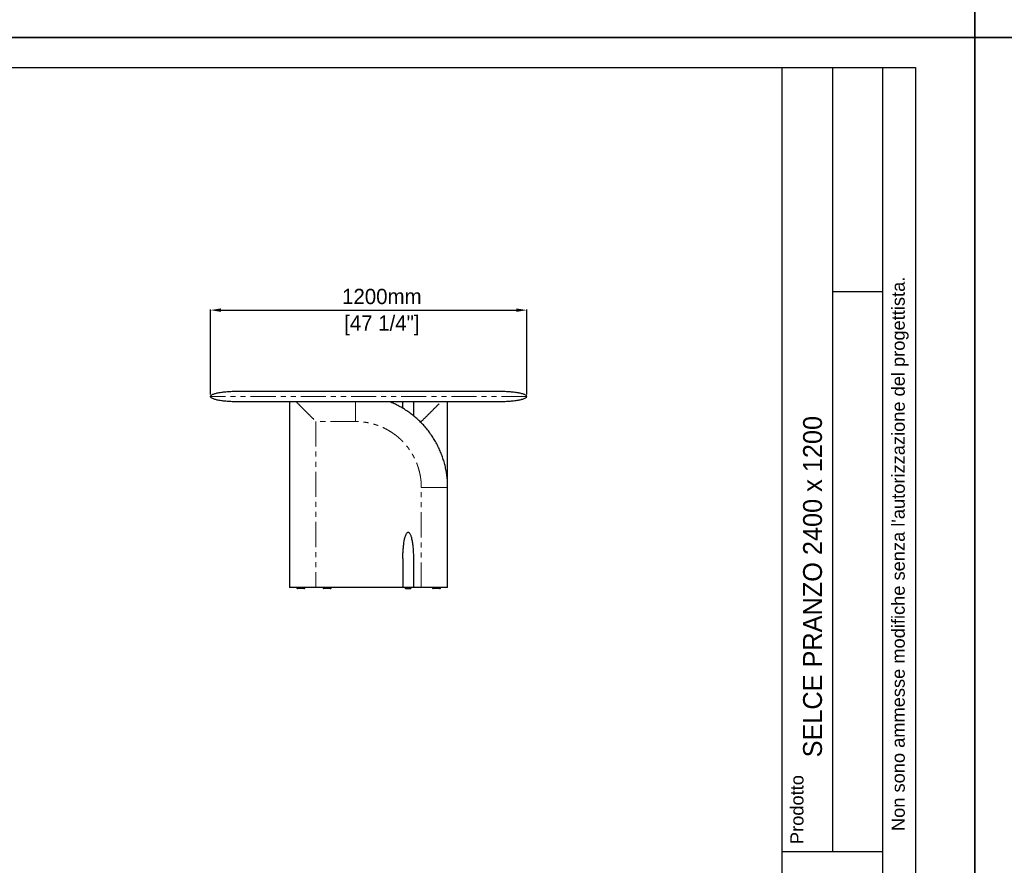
# Model space of a CAD drawing. Header units: millimetres. Extents: x -590 to 14136, y -480 to 15138.
# Tile 10 of 27: x 3147 to 6885, y 6790 to 9999. Entities that reach past the tile are written whole.
import ezdxf

# ---------------------------------------------------------------- set-up
doc = ezdxf.new("R2010")
doc.units = ezdxf.units.MM
doc.header["$LTSCALE"] = 15
doc.header["$PDSIZE"] = -1
doc.linetypes.add('SLD-Phantom', pattern=[12.7, 6.35, -1.27, 1.27, -1.27, 1.27, -1.27])
doc.linetypes.add('SLD-Solid', pattern=[0])
doc.layers.add('QUOTE', color=8, linetype='Continuous')
doc.styles.get("Standard").update_dxf_attribs({"font": 'GOTHIC.TTF'})
doc.dimstyles.new('Prodotti USA', dxfattribs={"dimtxt": 58, "dimasz": 40, "dimexe": 2, "dimexo": 8, "dimgap": 20, "dimtad": 1, "dimzin": 12, "dimtxsty": 'Standard', "dimcen": 2.5, "dimclrd": 252, "dimclre": 252, "dimclrt": 252, "dimadec": 0, "dimazin": 3, "dimtfac": 1, "dimtmove": 0, "dimatfit": 3, "dimfxl": 1, "dimarcsym": 0})

# ---------------------------------------------------------------- blocks, each defined once
blk = doc.blocks.new('*D48')
at = {"layer": 'Defpoints', "color": 0, "transparency": 16777216}
for p in [(5071.8, 8896.6), (3871.8, 8569), (5071.8, 8569)]:
    blk.add_point(p, dxfattribs=at)
at = {"layer": 'QUOTE', "color": 252, "lineweight": -2, "transparency": 16777216}
for p, q in [((3871.8, 8577), (3871.8, 8898.6)), ((3911.8, 8896.6), (5031.8, 8896.6)), ((5071.8, 8577), (5071.8, 8898.6))]:
    blk.add_line(p, q, dxfattribs=at)
at = {"layer": 'QUOTE', "color": 252, "transparency": 16777216}
for points in [[(3911.8, 8903.2), (3911.8, 8889.9), (3871.8, 8896.6)], [(5031.8, 8903.2), (5031.8, 8889.9), (5071.8, 8896.6)]]:
    blk.add_solid(points, dxfattribs=at)
at = {"layer": 'QUOTE', "color": 252, "lineweight": 5, "transparency": 16777216, "char_height": 58, "attachment_point": 2}
for s, insert in [('1200mm', (4521.9, 8977.5)), ('[47 1/4"]', (4521.9, 8876.6))]:
    blk.add_mtext(s, dxfattribs=dict(at, insert=insert))

msp = doc.modelspace()

# ---------------------------------------------------------------- linework, layer by layer
for p, q in [((6039.736, 9816.951), (6039.736, 6842.142)), ((6231.859, 9816.951), (6231.859, 6842.142)), ((6423.982, 6842.142), (6423.982, 9816.951)), ((6231.859, 8967.5), (6423.982, 8967.5)), ((6039.736, 6842.142), (6039.736, 4859.754)), ((6039.736, 6842.142), (6423.982, 6842.142)), ((6423.982, 4859.754), (6423.982, 6842.142))]:
    msp.add_line(p, q)
at = {"color": 7, "linetype": 'SLD-Solid', "lineweight": 25}
for p, q in [((4171.787, 8548.962), (4171.787, 7843.962)), ((4601.787, 8523.962), (4601.787, 8548.962)), ((4641.787, 8548.962), (4641.787, 8523.962)), ((4771.787, 8224.137), (4771.787, 8548.962)), ((4771.787, 7843.962), (4771.787, 8223.962)), ((4601.787, 7953.962), (4601.787, 7843.962)), ((4641.787, 7953.962), (4641.787, 7843.962)), ((4271.787, 7843.962), (4171.787, 7843.962)), ((4199.287, 7843.962), (4199.287, 7842.962)), ((4229.287, 7842.962), (4229.287, 7843.962)), ((4601.787, 7843.962), (4271.787, 7843.962)), ((4299.287, 7843.962), (4299.287, 7842.962)), ((4329.287, 7842.962), (4329.287, 7843.962)), ((4641.787, 7843.962), (4601.787, 7843.962)), ((4610.287, 7843.962), (4610.287, 7842.962)), ((4613.288, 7839.962), (4630.287, 7839.962)), ((4633.287, 7842.962), (4633.287, 7843.962)), ((4671.787, 7843.962), (4641.787, 7843.962)), ((4714.287, 7843.962), (4714.287, 7842.962)), ((4744.287, 7842.962), (4744.287, 7843.962))]:
    msp.add_line(p, q, dxfattribs=at)
at = {"color": 8, "linetype": 'SLD-Phantom', "lineweight": 18}
for p, q in [((4271.787, 8473.962), (4271.787, 7843.962)), ((4421.787, 8473.962), (4271.787, 8473.962)), ((4671.787, 8473.962), (4666.615, 8473.962)), ((4671.787, 8473.962), (4671.787, 8468.791)), ((4671.787, 7843.962), (4671.787, 8223.962))]:
    msp.add_line(p, q, dxfattribs=at)
msp.add_lwpolyline([(-366.579, 9816.951), (6547.932, 9816.951), (6547.932, 4859.754), (-366.579, 4859.754)], close=True)
at = {"color": 7, "linetype": 'SLD-Solid', "lineweight": 25}
for centre, start, end in [((4202.287, 7842.962), 179.981129, 270), ((4226.287, 7842.962), 269.999594, 0.028368), ((4302.287, 7842.962), 179.981129, 270), ((4326.287, 7842.962), 269.999594, 0.028368), ((4613.287, 7842.962), 179.968199, 270), ((4630.287, 7842.962), 269.99999, 359.997765), ((4717.287, 7842.962), 179.981129, 270), ((4741.287, 7842.962), 269.999594, 0.028368)]:
    msp.add_arc(centre, 3, start, end, dxfattribs=at)
for points, knots in [([(3871.787, 8568.962), (3871.787, 8570.141), (3872.311, 8571.364), (3874.029, 8573.221), (3874.757, 8573.844), (3876.537, 8575.088), (3877.59, 8575.709), (3880.026, 8576.94), (3881.41, 8577.55), (3884.506, 8578.747), (3886.218, 8579.335), (3889.956, 8580.478), (3891.982, 8581.034), (3896.321, 8582.103), (3898.635, 8582.616), (3905.958, 8584.081), (3911.349, 8584.955), (3922.783, 8586.45), (3928.822, 8587.071), (3941.132, 8588.046), (3947.4, 8588.399), (3959.781, 8588.858), (3965.894, 8588.962), (3971.787, 8588.962)], [0, 0, 0, 0, 0.125, 0.125, 0.1875, 0.1875, 0.25, 0.25, 0.3125, 0.3125, 0.375, 0.375, 0.4375, 0.4375, 0.5, 0.5, 0.625, 0.625, 0.75, 0.75, 0.875, 0.875, 1, 1, 1, 1]), ([(3971.787, 8548.962), (3965.894, 8548.962), (3959.781, 8549.067), (3947.4, 8549.525), (3941.132, 8549.879), (3928.822, 8550.854), (3922.783, 8551.475), (3911.349, 8552.97), (3905.958, 8553.844), (3898.635, 8555.308), (3896.321, 8555.822), (3891.982, 8556.891), (3889.956, 8557.447), (3886.218, 8558.59), (3884.506, 8559.178), (3881.41, 8560.375), (3880.026, 8560.985), (3877.59, 8562.216), (3876.537, 8562.837), (3874.757, 8564.081), (3874.029, 8564.704), (3872.311, 8566.561), (3871.787, 8567.784), (3871.787, 8568.962)], [0, 0, 0, 0, 0.125, 0.125, 0.25, 0.25, 0.375, 0.375, 0.5, 0.5, 0.5625, 0.5625, 0.625, 0.625, 0.6875, 0.6875, 0.75, 0.75, 0.8125, 0.8125, 0.875, 0.875, 1, 1, 1, 1]), ([(3971.787, 8588.962), (3971.788, 8588.962), (3971.789, 8588.962), (3971.803, 8588.962), (3971.826, 8588.962), (3971.858, 8588.962), (3971.899, 8588.962), (3971.949, 8588.962), (3972.008, 8588.962), (3972.076, 8588.962), (3972.153, 8588.962), (3972.239, 8588.962), (3972.335, 8588.962), (3972.439, 8588.962), (3972.552, 8588.962), (3972.675, 8588.962), (3972.807, 8588.962), (3972.948, 8588.962), (3973.097, 8588.962), (3973.256, 8588.962), (3973.424, 8588.962), (3973.601, 8588.962), (3973.787, 8588.962), (3973.983, 8588.962), (3974.187, 8588.962), (3974.4, 8588.962), (3974.623, 8588.962), (3974.854, 8588.962), (3975.095, 8588.962), (3975.345, 8588.962), (3975.604, 8588.962), (3975.872, 8588.962), (3976.148, 8588.962), (3976.435, 8588.962), (3976.73, 8588.962), (3977.034, 8588.962), (3977.347, 8588.962), (3977.67, 8588.962), (3978.001, 8588.962), (3978.341, 8588.962), (3978.691, 8588.962), (3979.05, 8588.962), (3979.418, 8588.962), (3979.794, 8588.962), (3980.18, 8588.962), (3980.575, 8588.962), (3980.979, 8588.962), (3982.836, 8588.962), (3986.575, 8588.962), (3993.118, 8588.962), (4000.819, 8588.962), (4009.662, 8588.962), (4019.611, 8588.962), (4030.643, 8588.962), (4042.742, 8588.962), (4057.344, 8588.962), (4074.822, 8588.962), (4095.594, 8588.962), (4117.982, 8588.962), (4141.874, 8588.962), (4167.185, 8588.962), (4193.804, 8588.962), (4221.605, 8588.962), (4250.481, 8588.962), (4280.309, 8588.962), (4310.95, 8588.962), (4342.283, 8588.962), (4374.172, 8588.962), (4406.476, 8588.962), (4439.061, 8588.962), (4471.786, 8588.962), (4504.511, 8588.962), (4537.097, 8588.962), (4569.401, 8588.962), (4601.29, 8588.962), (4632.623, 8588.962), (4663.264, 8588.962), (4693.091, 8588.962), (4721.968, 8588.962), (4749.768, 8588.962), (4776.388, 8588.962), (4801.699, 8588.962), (4825.59, 8588.962), (4847.979, 8588.962), (4868.751, 8588.962), (4886.229, 8588.962), (4900.831, 8588.962), (4912.93, 8588.962), (4923.962, 8588.962), (4933.911, 8588.962), (4942.754, 8588.962), (4950.455, 8588.962), (4956.998, 8588.962), (4960.908, 8588.962), (4963.039, 8588.962), (4963.853, 8588.962), (4964.627, 8588.962), (4965.362, 8588.962), (4966.057, 8588.962), (4966.712, 8588.962), (4967.327, 8588.962), (4967.903, 8588.962), (4968.439, 8588.962), (4968.935, 8588.962), (4969.391, 8588.962), (4969.808, 8588.962), (4970.186, 8588.962), (4970.523, 8588.962), (4970.821, 8588.962), (4971.079, 8588.962), (4971.297, 8588.962), (4971.476, 8588.962), (4971.615, 8588.962), (4971.713, 8588.962), (4971.775, 8588.962), (4971.783, 8588.962), (4971.787, 8588.962)], [0, 0, 0, 0, 0.00136295, 0.00272536, 0.00408725, 0.00544865, 0.00680957, 0.00817005, 0.00953011, 0.01088978, 0.01224907, 0.01360801, 0.01496663, 0.01632496, 0.01768301, 0.01904082, 0.0203984, 0.02175578, 0.02311299, 0.02447006, 0.025827, 0.02718384, 0.0285406, 0.02989732, 0.03125402, 0.03261071, 0.03396743, 0.0353242, 0.03668105, 0.038038, 0.03939507, 0.04075229, 0.04210969, 0.04346729, 0.04482511, 0.04618318, 0.04754153, 0.04890017, 0.05025914, 0.05161846, 0.05297815, 0.05433824, 0.05569875, 0.05705971, 0.05842114, 0.05978307, 0.06114552, 0.06250851, 0.07815261, 0.09375917, 0.10936598, 0.12501079, 0.1406549, 0.15626146, 0.17186826, 0.18751308, 0.20836005, 0.22916265, 0.25001048, 0.27085745, 0.29166005, 0.31250788, 0.33335485, 0.35415745, 0.37500528, 0.39585225, 0.41665485, 0.43750268, 0.45834965, 0.47915225, 0.50000008, 0.52084705, 0.54164965, 0.56249748, 0.58334445, 0.60414705, 0.62499488, 0.64584185, 0.66664445, 0.68749228, 0.70833925, 0.72914185, 0.74998968, 0.77083665, 0.79163925, 0.81248708, 0.82813118, 0.84373774, 0.85934454, 0.87498936, 0.89063346, 0.90624002, 0.92184682, 0.93749164, 0.94034083, 0.94318776, 0.94603264, 0.94887572, 0.95171722, 0.95455735, 0.95739635, 0.96023445, 0.96307187, 0.96590884, 0.96874558, 0.97158233, 0.97441931, 0.97725675, 0.98009488, 0.98293391, 0.98577409, 0.98861564, 0.99145877, 0.99430373, 0.99715073, 1, 1, 1, 1]), ([(4971.787, 8588.962), (4977.679, 8588.962), (4983.792, 8588.858), (4996.174, 8588.399), (5002.441, 8588.046), (5014.751, 8587.071), (5020.791, 8586.45), (5032.225, 8584.955), (5037.616, 8584.081), (5044.938, 8582.616), (5047.252, 8582.103), (5051.592, 8581.034), (5053.617, 8580.478), (5057.355, 8579.335), (5059.067, 8578.747), (5062.163, 8577.55), (5063.547, 8576.94), (5065.984, 8575.709), (5067.036, 8575.088), (5068.817, 8573.844), (5069.544, 8573.221), (5071.263, 8571.364), (5071.787, 8570.141), (5071.787, 8568.962)], [0, 0, 0, 0, 0.125, 0.125, 0.25, 0.25, 0.375, 0.375, 0.5, 0.5, 0.5625, 0.5625, 0.625, 0.625, 0.6875, 0.6875, 0.75, 0.75, 0.8125, 0.8125, 0.875, 0.875, 1, 1, 1, 1]), ([(5071.787, 8568.962), (5071.787, 8567.784), (5071.263, 8566.561), (5069.544, 8564.704), (5068.817, 8564.081), (5067.036, 8562.837), (5065.984, 8562.216), (5063.547, 8560.985), (5062.163, 8560.375), (5059.067, 8559.178), (5057.355, 8558.59), (5053.617, 8557.447), (5051.592, 8556.891), (5047.252, 8555.822), (5044.938, 8555.308), (5037.616, 8553.844), (5032.225, 8552.97), (5020.791, 8551.475), (5014.751, 8550.854), (5002.441, 8549.879), (4996.174, 8549.525), (4983.792, 8549.067), (4977.679, 8548.962), (4971.787, 8548.962)], [0, 0, 0, 0, 0.125, 0.125, 0.1875, 0.1875, 0.25, 0.25, 0.3125, 0.3125, 0.375, 0.375, 0.4375, 0.4375, 0.5, 0.5, 0.625, 0.625, 0.75, 0.75, 0.875, 0.875, 1, 1, 1, 1]), ([(4971.787, 8548.962), (4971.786, 8548.962), (4971.784, 8548.962), (4971.77, 8548.962), (4971.747, 8548.962), (4971.716, 8548.962), (4971.675, 8548.962), (4971.625, 8548.962), (4971.566, 8548.962), (4971.498, 8548.962), (4971.42, 8548.962), (4971.334, 8548.962), (4971.239, 8548.962), (4971.134, 8548.962), (4971.021, 8548.962), (4970.898, 8548.962), (4970.767, 8548.962), (4970.626, 8548.962), (4970.476, 8548.962), (4970.317, 8548.962), (4970.149, 8548.962), (4969.972, 8548.962), (4969.786, 8548.962), (4969.591, 8548.962), (4969.386, 8548.962), (4969.173, 8548.962), (4968.95, 8548.962), (4968.719, 8548.962), (4968.478, 8548.962), (4968.229, 8548.962), (4967.97, 8548.962), (4967.702, 8548.962), (4967.425, 8548.962), (4967.139, 8548.962), (4966.844, 8548.962), (4966.54, 8548.962), (4966.226, 8548.962), (4965.904, 8548.962), (4965.572, 8548.962), (4965.232, 8548.962), (4964.882, 8548.962), (4964.524, 8548.962), (4964.156, 8548.962), (4963.779, 8548.962), (4963.393, 8548.962), (4962.998, 8548.962), (4962.594, 8548.962), (4960.738, 8548.962), (4956.998, 8548.962), (4950.455, 8548.962), (4942.755, 8548.962), (4933.911, 8548.962), (4923.962, 8548.962), (4912.93, 8548.962), (4900.832, 8548.962), (4886.23, 8548.962), (4868.752, 8548.962), (4847.98, 8548.962), (4825.591, 8548.962), (4801.699, 8548.962), (4776.389, 8548.962), (4749.769, 8548.962), (4721.969, 8548.962), (4693.092, 8548.962), (4663.265, 8548.962), (4632.624, 8548.962), (4601.291, 8548.962), (4569.401, 8548.962), (4537.098, 8548.962), (4504.512, 8548.962), (4471.787, 8548.962), (4439.062, 8548.962), (4406.477, 8548.962), (4374.173, 8548.962), (4342.284, 8548.962), (4310.951, 8548.962), (4280.31, 8548.962), (4250.482, 8548.962), (4221.606, 8548.962), (4193.805, 8548.962), (4167.185, 8548.962), (4141.875, 8548.962), (4117.983, 8548.962), (4095.594, 8548.962), (4074.822, 8548.962), (4057.344, 8548.962), (4042.742, 8548.962), (4030.644, 8548.962), (4019.612, 8548.962), (4009.663, 8548.962), (4000.819, 8548.962), (3993.118, 8548.962), (3986.575, 8548.962), (3982.665, 8548.962), (3980.534, 8548.962), (3979.72, 8548.962), (3978.946, 8548.962), (3978.212, 8548.962), (3977.517, 8548.962), (3976.862, 8548.962), (3976.246, 8548.962), (3975.671, 8548.962), (3975.135, 8548.962), (3974.638, 8548.962), (3974.182, 8548.962), (3973.765, 8548.962), (3973.388, 8548.962), (3973.05, 8548.962), (3972.753, 8548.962), (3972.495, 8548.962), (3972.276, 8548.962), (3972.098, 8548.962), (3971.959, 8548.962), (3971.86, 8548.962), (3971.798, 8548.962), (3971.791, 8548.962), (3971.787, 8548.962)], [0, 0, 0, 0, 0.00136295, 0.00272536, 0.00408725, 0.00544865, 0.00680957, 0.00817005, 0.00953011, 0.01088978, 0.01224907, 0.01360801, 0.01496663, 0.01632496, 0.01768301, 0.01904082, 0.0203984, 0.02175578, 0.02311299, 0.02447006, 0.025827, 0.02718384, 0.0285406, 0.02989732, 0.03125402, 0.03261071, 0.03396743, 0.0353242, 0.03668105, 0.038038, 0.03939507, 0.04075229, 0.04210969, 0.04346729, 0.04482511, 0.04618318, 0.04754153, 0.04890017, 0.05025914, 0.05161846, 0.05297815, 0.05433824, 0.05569875, 0.05705971, 0.05842114, 0.05978307, 0.06114552, 0.06250851, 0.07815261, 0.09375917, 0.10936598, 0.12501079, 0.1406549, 0.15626146, 0.17186826, 0.18751308, 0.20836005, 0.22916265, 0.25001048, 0.27085745, 0.29166005, 0.31250788, 0.33335485, 0.35415745, 0.37500528, 0.39585225, 0.41665485, 0.43750268, 0.45834965, 0.47915225, 0.50000008, 0.52084705, 0.54164965, 0.56249748, 0.58334445, 0.60414705, 0.62499488, 0.64584185, 0.66664445, 0.68749228, 0.70833925, 0.72914185, 0.74998968, 0.77083665, 0.79163925, 0.81248708, 0.82813118, 0.84373774, 0.85934454, 0.87498936, 0.89063346, 0.90624002, 0.92184682, 0.93749164, 0.94034083, 0.94318776, 0.94603264, 0.94887572, 0.95171722, 0.95455735, 0.95739635, 0.96023445, 0.96307187, 0.96590884, 0.96874558, 0.97158233, 0.97441931, 0.97725675, 0.98009488, 0.98293391, 0.98577409, 0.98861564, 0.99145877, 0.99430373, 0.99715073, 1, 1, 1, 1]), ([(4771.787, 8223.962), (4771.679, 8230.508), (4771.465, 8243.599), (4769.74, 8263.171), (4767.005, 8282.62), (4763.168, 8301.884), (4758.27, 8320.904), (4752.315, 8339.62), (4745.316, 8357.973), (4737.287, 8375.899), (4728.263, 8393.345), (4718.277, 8410.259), (4707.365, 8426.591), (4695.559, 8442.29), (4682.895, 8457.303), (4669.406, 8471.581), (4655.128, 8485.07), (4640.114, 8497.735), (4624.416, 8509.541), (4608.084, 8520.453), (4591.17, 8530.44), (4573.722, 8539.458), (4560.45, 8545.422), (4553.036, 8548.418), (4551.69, 8548.962)], [0, 0, 0, 0, 0.04712703, 0.09424974, 0.14137077, 0.18849069, 0.23560938, 0.28272735, 0.32984717, 0.37696796, 0.42408825, 0.47120962, 0.51833159, 0.56545296, 0.61257325, 0.65969404, 0.70681483, 0.75393511, 0.80105649, 0.84817846, 0.89529983, 0.94242012, 0.98954091, 1, 1, 1, 1]), ([(4641.787, 8523.962), (4641.787, 8515.59), (4641.787, 8506.287), (4641.787, 8497.011), (4641.787, 8496.084)], [0, 0, 0, 0, 0.90004177, 1, 1, 1, 1]), ([(4601.787, 7953.962), (4601.787, 7953.996), (4601.787, 7959.493), (4601.962, 7970.454), (4602.8, 7986.815), (4604.214, 8003.135), (4606.056, 8016.178), (4607.827, 8025.979), (4609.251, 8032.56), (4611.109, 8039.083), (4613.202, 8044.472), (4615.268, 8048.743), (4617.128, 8051.404), (4619.006, 8053.095), (4620.518, 8053.847), (4621.397, 8053.927), (4621.787, 8053.962)], [0, 0, 0, 0, 0.00097237, 0.16035411, 0.31973318, 0.47850657, 0.63725755, 0.70196768, 0.76674688, 0.83141326, 0.89596933, 0.9295948, 0.96305571, 0.98193782, 0.99198339, 1, 1, 1, 1]), ([(4621.787, 8053.962), (4622.177, 8053.927), (4623.056, 8053.847), (4624.567, 8053.095), (4626.443, 8051.414), (4628.258, 8048.739), (4630.003, 8045.282), (4631.497, 8041.512), (4633.251, 8036.161), (4634.992, 8029.398), (4637.185, 8018.523), (4639.138, 8004.862), (4640.691, 7988.192), (4641.587, 7971.254), (4641.786, 7959.761), (4641.787, 7953.996), (4641.787, 7953.962)], [0, 0, 0, 0, 0.0080173, 0.01806373, 0.03694745, 0.07010855, 0.10401718, 0.14405637, 0.18420452, 0.26427119, 0.34449375, 0.50461262, 0.66470755, 0.83181039, 0.99902755, 1, 1, 1, 1]), ([(4226.287, 7839.962), (4226.24, 7839.962), (4226.122, 7839.962), (4225.009, 7839.962), (4223.293, 7839.962), (4221.407, 7839.962), (4219.347, 7839.962), (4216.938, 7839.962), (4213.657, 7839.962), (4210.537, 7839.962), (4207.787, 7839.962), (4205.606, 7839.962), (4203.775, 7839.962), (4202.515, 7839.962), (4202.363, 7839.962), (4202.287, 7839.962)], [0, 0, 0, 0, 0.050553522, 0.1285051, 0.210431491, 0.272437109, 0.334517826, 0.418173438, 0.501882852, 0.639197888, 0.706277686, 0.773273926, 0.870327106, 0.935015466, 1, 1, 1, 1]), ([(4326.287, 7839.962), (4326.24, 7839.962), (4326.122, 7839.962), (4325.009, 7839.962), (4323.293, 7839.962), (4321.407, 7839.962), (4319.347, 7839.962), (4316.938, 7839.962), (4313.657, 7839.962), (4310.537, 7839.962), (4307.787, 7839.962), (4305.606, 7839.962), (4303.775, 7839.962), (4302.515, 7839.962), (4302.363, 7839.962), (4302.287, 7839.962)], [0, 0, 0, 0, 0.050553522, 0.1285051, 0.210431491, 0.272437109, 0.334517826, 0.418173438, 0.501882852, 0.639197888, 0.706277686, 0.773273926, 0.870327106, 0.935015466, 1, 1, 1, 1]), ([(4771.787, 7843.962), (4771.757, 7843.962), (4771.697, 7843.962), (4771.017, 7843.962), (4769.878, 7843.962), (4768.572, 7843.962), (4767.589, 7843.962), (4766.476, 7843.962), (4765.234, 7843.962), (4763.862, 7843.962), (4761.342, 7843.962), (4757.379, 7843.962), (4752.116, 7843.962), (4746.756, 7843.962), (4741.476, 7843.962), (4736.017, 7843.962), (4730.195, 7843.962), (4720.701, 7843.962), (4707.324, 7843.962), (4689.864, 7843.962), (4677.913, 7843.962), (4671.787, 7843.962)], [0, 0, 0, 0, 0.01059816, 0.02179452, 0.04819679, 0.05868106, 0.07011749, 0.08255763, 0.09604148, 0.11060046, 0.12625954, 0.17486451, 0.23113559, 0.2828736, 0.33240925, 0.38519767, 0.44127557, 0.50067356, 0.65869074, 0.82504148, 1, 1, 1, 1]), ([(4741.287, 7839.962), (4741.24, 7839.962), (4741.122, 7839.962), (4740.009, 7839.962), (4738.293, 7839.962), (4736.407, 7839.962), (4734.347, 7839.962), (4731.938, 7839.962), (4728.657, 7839.962), (4725.537, 7839.962), (4722.787, 7839.962), (4720.606, 7839.962), (4718.775, 7839.962), (4717.515, 7839.962), (4717.363, 7839.962), (4717.287, 7839.962)], [0, 0, 0, 0, 0.050553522, 0.1285051, 0.210431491, 0.272437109, 0.334517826, 0.418173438, 0.501882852, 0.639197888, 0.706277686, 0.773273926, 0.870327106, 0.935015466, 1, 1, 1, 1])]:
    msp.add_open_spline(points, degree=3, knots=knots, dxfattribs=at)
at = {"color": 8, "linetype": 'SLD-Phantom', "lineweight": 18}
for points, knots in [([(5071.787, 8568.962), (5071.787, 8568.962), (5067.919, 8568.962), (5052.597, 8568.962), (5041.142, 8568.962), (5011.086, 8568.962), (4992.486, 8568.962), (4948.851, 8568.962), (4923.819, 8568.962), (4868.283, 8568.962), (4837.781, 8568.962), (4772.477, 8568.962), (4737.677, 8568.962), (4665.116, 8568.962), (4627.356, 8568.962), (4550.326, 8568.962), (4511.057, 8568.962), (4432.517, 8568.962), (4393.248, 8568.962), (4316.217, 8568.962), (4278.457, 8568.962), (4205.896, 8568.962), (4171.096, 8568.962), (4105.793, 8568.962), (4075.291, 8568.962), (4019.755, 8568.962), (3994.722, 8568.962), (3951.088, 8568.962), (3932.487, 8568.962), (3902.431, 8568.962), (3890.977, 8568.962), (3875.654, 8568.962), (3871.787, 8568.962), (3871.787, 8568.962)], [0, 0, 0, 0, 0.0625, 0.0625, 0.125, 0.125, 0.1875, 0.1875, 0.25, 0.25, 0.3125, 0.3125, 0.375, 0.375, 0.4375, 0.4375, 0.5, 0.5, 0.5625, 0.5625, 0.625, 0.625, 0.6875, 0.6875, 0.75, 0.75, 0.8125, 0.8125, 0.875, 0.875, 0.9375, 0.9375, 1, 1, 1, 1]), ([(4196.787, 8548.962), (4199.362, 8546.387), (4207.367, 8538.382), (4220.889, 8524.86), (4237.557, 8508.192), (4254.495, 8491.254), (4265.988, 8479.761), (4271.753, 8473.996), (4271.787, 8473.962)], [0, 0, 0, 0, 0.103850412, 0.322750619, 0.541618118, 0.770066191, 0.998670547, 1, 1, 1, 1]), ([(4421.787, 8473.962), (4421.787, 8477.393), (4421.787, 8484.346), (4421.787, 8494.852), (4421.787, 8505.443), (4421.787, 8515.914), (4421.787, 8526.042), (4421.787, 8535.602), (4421.787, 8543.184), (4421.787, 8547.534), (4421.787, 8548.962)], [0, 0, 0, 0, 0.13640609, 0.27650055, 0.41797058, 0.5581435, 0.69411975, 0.82295408, 0.94186817, 1, 1, 1, 1]), ([(4671.787, 8473.962), (4671.82, 8473.996), (4677.585, 8479.761), (4689.078, 8491.254), (4706.017, 8508.192), (4722.685, 8524.86), (4736.207, 8538.382), (4744.211, 8546.387), (4746.787, 8548.962)], [0, 0, 0, 0, 0.00132945, 0.22993381, 0.45838188, 0.67724938, 0.89614959, 1, 1, 1, 1]), ([(4671.787, 8223.962), (4671.684, 8229.409), (4671.478, 8240.302), (4669.807, 8256.595), (4667.144, 8272.768), (4663.425, 8288.734), (4658.68, 8304.401), (4652.921, 8319.701), (4646.175, 8334.592), (4638.452, 8349.027), (4629.788, 8362.944), (4620.246, 8376.275), (4609.865, 8388.933), (4598.69, 8400.865), (4586.758, 8412.04), (4574.099, 8422.421), (4560.769, 8431.963), (4546.852, 8440.627), (4532.417, 8448.35), (4517.526, 8455.097), (4502.227, 8460.856), (4486.559, 8465.601), (4470.593, 8469.32), (4454.419, 8471.982), (4438.127, 8473.654), (4427.234, 8473.86), (4421.787, 8473.962)], [0, 0, 0, 0, 0.04161108, 0.08321987, 0.12500557, 0.16678511, 0.20839023, 0.2500001, 0.29160595, 0.33321287, 0.37500004, 0.41678386, 0.45839078, 0.49999999, 0.54160584, 0.58321276, 0.62499994, 0.66678376, 0.70839068, 0.74999988, 0.79160639, 0.83321151, 0.87499441, 0.91677845, 0.95838724, 1, 1, 1, 1]), ([(4671.787, 8223.962), (4675.217, 8223.962), (4682.17, 8223.962), (4692.676, 8223.962), (4703.267, 8223.962), (4713.738, 8223.962), (4723.866, 8223.962), (4733.427, 8223.962), (4741.894, 8223.962), (4749.174, 8223.962), (4755.227, 8223.962), (4760.362, 8223.962), (4764.541, 8223.962), (4767.757, 8223.962), (4770.049, 8223.962), (4771.262, 8223.962), (4771.726, 8223.962), (4771.767, 8223.962), (4771.787, 8223.962)], [0, 0, 0, 0, 0.09798478, 0.19861904, 0.30024141, 0.40093203, 0.49860806, 0.59115381, 0.67657354, 0.74411178, 0.80398312, 0.85560931, 0.89877697, 0.93369395, 0.9610815, 0.98235956, 0.99145767, 1, 1, 1, 1]), ([(4199.287, 7842.962), (4199.398, 7842.962), (4199.613, 7842.962), (4201.003, 7842.962), (4202.571, 7842.962), (4204.328, 7842.962), (4206.482, 7842.962), (4208.968, 7842.962), (4211.574, 7842.962), (4214.39, 7842.962), (4217.425, 7842.962), (4220.311, 7842.962), (4222.833, 7842.962), (4225.324, 7842.962), (4227.589, 7842.962), (4229.06, 7842.962), (4229.218, 7842.962), (4229.287, 7842.962)], [0, 0, 0, 0, 0.07529057, 0.14610122, 0.19479734, 0.24486139, 0.30760051, 0.37210187, 0.43472339, 0.49857581, 0.57452115, 0.65266836, 0.7113526, 0.77146441, 0.86357155, 0.94114917, 1, 1, 1, 1]), ([(4299.287, 7842.962), (4299.398, 7842.962), (4299.613, 7842.962), (4301.003, 7842.962), (4302.571, 7842.962), (4304.328, 7842.962), (4306.482, 7842.962), (4308.968, 7842.962), (4311.574, 7842.962), (4314.39, 7842.962), (4317.425, 7842.962), (4320.311, 7842.962), (4322.833, 7842.962), (4325.324, 7842.962), (4327.589, 7842.962), (4329.06, 7842.962), (4329.218, 7842.962), (4329.287, 7842.962)], [0, 0, 0, 0, 0.075290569, 0.146101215, 0.194797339, 0.244861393, 0.307600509, 0.37210187, 0.434723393, 0.498575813, 0.574521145, 0.652668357, 0.711352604, 0.771464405, 0.863571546, 0.941149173, 1, 1, 1, 1]), ([(4610.302, 7842.962), (4610.332, 7842.962), (4610.398, 7842.962), (4611.132, 7842.962), (4612.302, 7842.962), (4613.713, 7842.962), (4615.438, 7842.962), (4617.859, 7842.962), (4620.259, 7842.962), (4622.578, 7842.962), (4624.881, 7842.962), (4627.282, 7842.962), (4629.047, 7842.962), (4630.464, 7842.962), (4631.684, 7842.962), (4632.615, 7842.962), (4633.127, 7842.962), (4633.356, 7842.962), (4633.283, 7842.962), (4633.282, 7842.962)], [0, 0, 0, 0, 0.064615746, 0.143500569, 0.225230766, 0.274608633, 0.325107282, 0.408354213, 0.481622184, 0.499940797, 0.575222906, 0.646025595, 0.694716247, 0.744774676, 0.807506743, 0.872000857, 0.934615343, 0.998460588, 1, 1, 1, 1]), ([(4714.287, 7842.962), (4714.398, 7842.962), (4714.613, 7842.962), (4716.003, 7842.962), (4717.571, 7842.962), (4719.328, 7842.962), (4721.482, 7842.962), (4723.968, 7842.962), (4726.574, 7842.962), (4729.39, 7842.962), (4732.425, 7842.962), (4735.311, 7842.962), (4737.833, 7842.962), (4740.324, 7842.962), (4742.589, 7842.962), (4744.06, 7842.962), (4744.218, 7842.962), (4744.287, 7842.962)], [0, 0, 0, 0, 0.07529057, 0.14610122, 0.19479734, 0.24486139, 0.30760051, 0.37210187, 0.43472339, 0.49857581, 0.57452115, 0.65266836, 0.7113526, 0.77146441, 0.86357155, 0.94114917, 1, 1, 1, 1])]:
    msp.add_open_spline(points, degree=3, knots=knots, dxfattribs=at)
at = {"layer": 'Defpoints'}
for points in [[(6772.964, 9931.603), (6772.964, 15137.519), (-589.689, 15137.519), (-589.689, 9931.603)], [(14135.617, 9931.603), (14135.617, 15137.519), (6772.964, 15137.519), (6772.964, 9931.603)], [(6772.964, 4725.687), (6772.964, 9931.603), (-589.689, 9931.603), (-589.689, 4725.687)], [(14135.617, 4725.687), (14135.617, 9931.603), (6772.964, 9931.603), (6772.964, 4725.687)]]:
    msp.add_lwpolyline(points, close=True, dxfattribs=at)

# ---------------------------------------------------------------- texts
at = {"attachment_point": 1, "rotation": 90}
for s, insert, char_height, width in [("{\\fArial|b0|i0|c0|p34;Tutti i diritti sul presente disegno sono riservati.                             Non sono ammesse modifiche senza l'autorizzazione del progettista.}  ", (6457.071, 4918.564), 49.580155, 4898.38792), ('SELCE PRANZO 2400 x 1200', (6120.709, 7199.544), 71.73055, 2629.81295), ('{\\fArial|b0|i0|c0|p34;Prodotto}', (6072.54, 6870.658), 49.58015, 270.11464)]:
    msp.add_mtext(s, dxfattribs=dict(at, insert=insert, char_height=char_height, width=width))

# ---------------------------------------------------------------- dimensions: what is measured, and where the dimension line sits
at = {"layer": 'QUOTE', "lineweight": 5}
dim = msp.add_linear_dim(base=(5071.787, 8896.57), p1=(3871.787, 8568.962), p2=(5071.787, 8568.962), dimstyle='Prodotti USA', override={"dimpost": 'mm\\X'}, dxfattribs=at)
dim.commit()
dim.dimension.update_dxf_attribs({"geometry": '*D48', "text_midpoint": (4521.945, 8896.57), "dimtype": 160})

doc.saveas('drawing.dxf')
